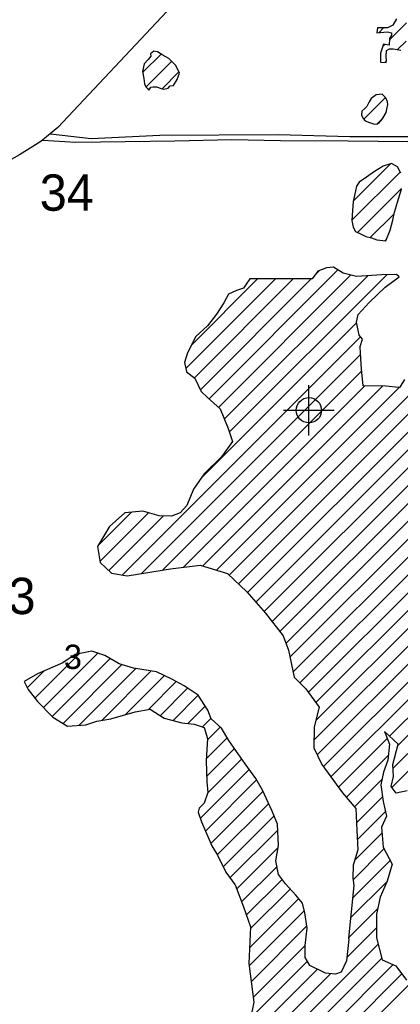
# Model space of a CAD drawing. Extents: x 164447 to 260447, y 765761 to 829592.
# Tile 10 of 16: x 207057 to 210825, y 785947 to 795695. Entities that reach past the tile are written whole.
import ezdxf
from ezdxf.enums import TextEntityAlignment as Align

# ---------------------------------------------------------------- set-up
doc = ezdxf.new("R2010")
doc.units = 0
doc.header["$LTSCALE"] = 800
doc.header["$PDMODE"] = 34
doc.header["$PDSIZE"] = 250
doc.layers.get('0').update_dxf_attribs({"linetype": 'CONTINUOUS'})
for name, color, linetype in [('MAJROADS', 9, 'CONTINUOUS'), ('SEC', 2, 'CONTINUOUS'), ('TEXT', 7, 'CONTINUOUS'), ('WATER', 4, 'CONTINUOUS'), ('WETDBA', 11, 'CONTINUOUS'), ('WETFILL', 12, 'CONTINUOUS')]:
    doc.layers.add(name, color=color, linetype=linetype)

# ---------------------------------------------------------------- blocks, each defined once
blk = doc.blocks.new('*X')
at = {"color": 0}
for p, q in [((210718.515741, 795495.823782), (210885.048935, 795662.356976)), ((210611.707322, 795565.792058), (210660.131638, 795614.216374)), ((210651.26571, 795428.573751), (210673.521961, 795450.830002)), ((210797.841221, 795398.372567), (210881.791684, 795482.32303)), ((208275.325377, 795173.953762), (208456.034539, 795354.662924)), ((208307.379799, 795029.231489), (208560.751426, 795282.603115)), ((210671.427389, 795271.958735), (210687.402615, 795287.933961)), ((208466.398076, 795011.47307), (208633.164427, 795178.239421)), ((210462.804283, 794709.782238), (210678.135315, 794925.11327)), ((210591.911016, 794662.112276), (210657.352116, 794727.553376)), ((210359.042458, 793898.913632), (210728.329194, 794268.200368)), ((210345.637796, 793708.732275), (210823.759085, 794186.853564)), ((210401.898503, 793588.216286), (210837.721658, 794024.039441)), ((210528.319197, 793537.860285), (210763.936513, 793773.477601)), ((210673.299189, 793506.063583), (210688.541396, 793521.305789)), ((208931.82464, 791941.365728), (210207.691152, 793217.232241)), ((209131.608871, 790196.606311), (212195.909926, 793260.907366)), ((209985.637873, 793171.955656), (210025.536762, 793211.854546)), ((208702.103762, 792241.974937), (209588.987649, 793128.858823)), ((208757.296104, 792473.943974), (209412.745221, 793129.393091)), ((208786.473099, 792149.567578), (209765.230077, 793128.324556)), ((208845.32622, 792031.644003), (209941.472505, 793127.790288)), ((209023.932651, 791856.697044), (210332.855804, 793165.620197)), ((209082.653391, 791738.641089), (210503.135857, 793159.123555)), ((209132.128567, 791611.339569), (210690.229888, 793169.440891)), ((209222.211471, 790110.432216), (212165.471864, 793053.692609)), ((208858.131645, 791160.565952), (210391.583749, 792694.018056)), ((209312.086594, 790023.530643), (211918.660747, 792630.104796)), ((208070.839478, 790196.49709), (210430.795345, 792556.452956)), ((208262.435648, 790211.316565), (210430.814102, 792379.695019)), ((209394.67834, 789929.345694), (211696.323769, 792230.991123)), ((208475.264773, 790247.368994), (210442.253717, 792214.357938)), ((208679.274063, 790274.601589), (210473.633102, 792068.960628)), ((208867.570075, 790286.120906), (210648.283275, 792066.834105)), ((209003.833745, 790245.60788), (210812.248142, 792054.022277)), ((209477.270087, 789835.160746), (211729.588612, 792087.479271)), ((209555.591243, 789736.705206), (211827.036133, 792008.150096)), ((209633.006496, 789637.343765), (211934.641745, 791938.979014)), ((209693.074453, 789520.635026), (212025.384411, 791852.944984)), ((209732.904197, 789383.688074), (212104.783924, 791755.567802)), ((209764.125399, 789238.132582), (212149.683352, 791623.690535)), ((209831.967808, 789129.198295), (212194.937076, 791492.167563)), ((209915.253995, 789035.707787), (212215.742291, 791336.196083)), ((209989.950271, 788933.627368), (212226.530127, 791170.207223)), ((209988.946223, 788755.846624), (212234.21493, 791001.115331)), ((207834.341748, 790490.329446), (208162.521026, 790818.508724)), ((207851.46257, 790330.673573), (208333.246563, 790812.457565)), ((207938.867703, 790241.30201), (208479.401758, 790781.836065)), ((209970.560946, 788560.684652), (212233.829822, 790823.953528)), ((210002.683342, 788416.030353), (212238.254078, 790651.601089)), ((210063.733529, 788300.303844), (211766.142964, 790002.71328)), ((210138.725775, 788198.519395), (211818.293221, 789878.086841)), ((210718.62416, 788601.641084), (211844.03821, 789727.055135)), ((210798.589302, 788504.829532), (211867.610516, 789573.850746)), ((207206.527519, 788978.63174), (207645.660852, 789417.765073)), ((207290.811402, 788886.138928), (207829.082873, 789424.410398)), ((210753.784657, 788283.248191), (211893.526397, 789422.989931)), ((207378.157162, 788796.707993), (207952.264672, 789370.815503)), ((207485.684994, 788727.459129), (208068.451597, 789310.225733)), ((207131.115552, 789079.996469), (207295.688302, 789244.569218)), ((207644.007047, 788709.004487), (208206.202308, 789271.199748)), ((207872.021427, 788760.242172), (208359.695297, 789247.916041)), ((208104.012284, 788815.456334), (208489.978959, 789201.423008)), ((210740.628047, 788093.314886), (211901.110795, 789253.797634)), ((208330.568326, 788865.23568), (208607.118576, 789141.78593)), ((208446.596899, 788804.487558), (208719.260299, 789077.150958)), ((208574.727807, 788755.84177), (208825.043039, 789006.157002)), ((208722.110873, 788726.448142), (208894.376988, 788898.714256)), ((208864.555534, 788692.116107), (208950.555501, 788778.116074)), ((208915.381251, 788566.165128), (209040.875539, 788691.659417)), ((208903.264683, 788377.271865), (209111.305029, 788585.312211)), ((210213.718022, 788096.734947), (210696.61331, 788579.630235)), ((208906.739716, 788203.970203), (209183.039708, 788480.270195)), ((208916.984618, 788037.43841), (209256.288195, 788376.741987)), ((210291.381253, 787997.621483), (210706.981869, 788413.222098)), ((208845.293342, 787788.970438), (209329.559421, 788273.236517)), ((208895.701021, 787662.601422), (209401.943275, 788168.843677)), ((210372.130787, 787901.594321), (210643.613506, 788173.07704)), ((208948.349231, 787538.472937), (209466.226945, 788056.350651)), ((209012.245473, 787425.592483), (209522.090965, 787935.437976)), ((210391.610832, 787744.297671), (210649.761696, 788002.448535)), ((210399.436922, 787575.347066), (210679.214233, 787855.124377)), ((209071.070329, 787307.640645), (209576.417922, 787812.988237)), ((209138.44166, 787198.23528), (209612.844381, 787672.638001)), ((210372.059036, 787371.192484), (210643.020811, 787642.154259)), ((209205.691821, 787088.708746), (209615.711777, 787498.728702)), ((210357.334594, 787179.691347), (210662.58565, 787484.942403)), ((210351.67755, 786997.257608), (210724.680772, 787370.26083)), ((209253.650187, 786959.890416), (209603.143987, 787309.384217)), ((209300.569059, 786830.032593), (209654.442468, 787183.906002)), ((210332.652503, 786801.455865), (210690.782707, 787159.58607)), ((209340.100045, 786692.786884), (209735.50743, 787088.194269)), ((209331.424628, 786507.334771), (209819.510025, 786995.420168)), ((209327.595905, 786326.729354), (209875.134728, 786874.268176)), ((210313.627455, 786605.654122), (210602.055994, 786894.082661)), ((209348.364282, 786170.721034), (209899.979851, 786722.336604)), ((210296.769679, 786412.01965), (210589.99327, 786705.243242)), ((209369.132658, 786014.712715), (209884.769438, 786530.349495)), ((209411.415501, 785349.888778), (210605.502494, 786543.975771)), ((209341.028024, 785809.831386), (209904.608609, 786373.411971)), ((209444.640171, 785206.336752), (210642.222912, 786403.919494)), ((209296.199355, 785588.226022), (210003.692232, 786295.718899)), ((209416.377743, 785001.297629), (210754.533549, 786339.453434)), ((209348.530188, 785463.78016), (210134.701862, 786249.951834)), ((209404.17993, 784812.323121), (210840.215438, 786248.358629)), ((209460.357526, 784691.724021), (210906.743387, 786138.109882))]:
    blk.add_line(p, q, dxfattribs=at)

msp = doc.modelspace()

# ---------------------------------------------------------------- linework, layer by layer
at = {"layer": 'MAJROADS', "color": 0}
msp.add_lwpolyline([(209433.085595, 796759.623887), (207432.939525, 794627.275179), (207264.536694, 794490.148613), (207054.669671, 794357.484969), (206833.913904, 794235.761224), (206667.663245, 794085.532356), (206468.644043, 793924.465898), (206289.245043, 793752.439079), (205157.906007, 792561.05695), (204448.985195, 791848.917704), (203812.216563, 791186.815528), (203131.729258, 790498.621289), (202624.163977, 790013.029316), (202088.139611, 789492.578014), (201762.058999, 789137.533322)], dxfattribs=at)
at = {"layer": 'SEC', "color": 0}
msp.add_point((209920.171916, 791827.921464), dxfattribs=at)
at = {"layer": 'WATER', "color": 0}
msp.add_lwpolyline([(210891.961267, 788060.499173), (210782.954753, 788036.098458), (210733.161275, 788103.408324), (210758.939834, 788203.711758), (210751.339029, 788320.980442), (210802.896147, 788521.587309), (210669.764488, 788648.055098), (210719.172168, 788522.138447), (210701.380211, 788363.173114), (210658.746629, 788246.235113), (210632.802728, 788120.814485), (210656.817646, 787953.201186), (210689.370304, 787810.649967), (210638.419437, 787702.139477), (210653.841502, 787501.0917), (210744.835604, 787333.03749), (210693.498941, 787165.920215), (210625.472596, 787007.285565), (210590.880729, 786840.058062), (210589.337543, 786605.630921), (210646.51137, 786387.562779), (210780.08394, 786328.074173), (210887.988178, 786185.02693)], dxfattribs=at)
at = {"layer": 'WETDBA', "color": 0}
for points in [[(210788.086971, 795703.84663), (210752.134795, 795639.941313), (210697.262433, 795613.699107), (210599.161557, 795615.065745), (210593.22799, 795564.227499), (210699.112794, 795573.192275), (210737.343831, 795564.61884), (210739.345889, 795543.382632), (210719.24042, 795509.096738), (210715.681847, 795443.919212), (210659.880895, 795453.066027), (210628.521898, 795363.91493), (210630.274421, 795272.836429), (210686.744544, 795271.632056), (210687.551436, 795291.620599), (210683.533343, 795326.868491), (210687.52928, 795390.00203), (210717.391078, 795406.501883), (210754.918174, 795405.808167), (210828.773447, 795393.014148)], [(207285.610107, 794503.429821), (207613.851662, 794482.738394), (208102.622255, 794488.129816), (208593.524676, 794496.019896), (209156.025182, 794507.992321), (209638.768752, 794500.544769), (210308.542367, 794494.949417), (211197.031637, 794484.517444), (211293.137922, 794484.517444), (211302.290902, 794493.67652), (211306.867392, 794507.415134), (211302.290902, 794521.153748), (211283.984943, 794534.892361), (210326.260675, 794536.315554), (209615.840753, 794556.424556), (208444.489305, 794548.761608), (207765.182271, 794516.928331), (207361.896678, 794562.028088)], [(210829.079111, 794176.429012), (210797.652716, 794238.008792), (210737.883114, 794271.236318), (210654.165327, 794244.633306), (210568.131776, 794192.532571), (210488.788094, 794135.137859), (210417.807101, 794085.213719), (210389.819453, 794045.189538), (210370.931957, 793954.588216), (210358.301949, 793895.446071), (210351.107294, 793804.513724), (210345.505418, 793706.414076), (210357.094083, 793641.82471), (210380.424259, 793597.866044), (210431.984418, 793574.696751), (210483.940156, 793549.821456), (210540.065876, 793534.694285), (210591.136336, 793516.320622), (210681.850882, 793504.996007), (210725.67139, 793611.819332), (210752.224534, 793710.213602), (210766.682417, 793788.310008), (210797.334148, 793887.516354), (210837.728575, 794016.569995)], [(210866.4096, 792134.372352), (210819.747706, 792057.088984), (210812.114824, 792053.967761), (210681.182937, 792066.433522), (210458.773764, 792069.141554), (210439.517505, 792238.410102), (210430.048535, 792392.122697), (210426.164312, 792458.692772), (210450.983212, 792530.665785), (210418.700316, 792571.902659), (210390.504639, 792698.877662), (210407.589296, 792776.099848), (210517.855664, 792895.201784), (210676.559821, 793047.164626), (210814.527057, 793149.633961), (210785.994109, 793170.708845), (210643.380211, 793168.820584), (210389.885112, 793151.292967), (210257.819711, 793184.471194), (210164.017791, 793245.774554), (210094.793599, 793239.117971), (210009.985709, 793205.732768), (209953.7749, 793127.752994), (209334.92048, 793129.629012), (209298.026972, 793075.0315), (209271.520349, 793035.678342), (209202.061677, 793013.957207), (209122.934208, 792978.410978), (209077.359388, 792893.267253), (209004.62413, 792780.86621), (208914.803636, 792665.70107), (208800.830361, 792557.408493), (208717.555994, 792397.753648), (208690.060664, 792300.075544), (208708.140624, 792212.850759), (208709.548044, 792209.643048), (208789.277366, 792147.377554), (208853.35756, 792015.060336), (208917.228283, 791954.783175), (209040.053023, 791841.878673), (209120.364257, 791647.252709), (209162.195018, 791519.555119), (209054.666179, 791367.375008), (208884.044034, 791197.868998), (208778.6355, 791046.124619), (208710.24203, 790885.442971), (208647.124927, 790811.850601), (208560.344235, 790780.459098), (208436.338305, 790782.568646), (208276.484578, 790828.914309), (208097.617781, 790812.582651), (207945.667904, 790676.896153), (207828.073136, 790479.824149), (207852.889496, 790321.574303), (207966.925882, 790215.105902), (208121.448944, 790187.433964), (208548.204509, 790259.724703), (208843.586205, 790293.251634), (209114.765547, 790212.626361), (209304.586312, 790032.083721), (209491.723897, 789818.678089), (209665.326538, 789595.861424), (209718.05754, 789452.904255), (209775.03991, 789187.24835), (209890.57044, 789069.440495), (210022.702295, 788888.868238), (209973.069061, 788693.279933), (209969.132414, 788485.163139), (210049.415487, 788319.73724), (210253.919031, 788042.171472), (210385.129491, 787886.136291), (210395.119977, 787667.503028), (210404.095594, 787475.896109), (210357.469506, 787323.510188), (210355.520201, 787195.23694), (210363.92073, 787123.261806), (210313.32173, 786602.507666), (210314.024532, 786593.275164), (210293.3391, 786375.982763), (210238.776378, 786264.251606), (210183.244353, 786244.716863), (210085.273123, 786255.282381), (209930.32971, 786332.081887), (209881.820458, 786410.029229), (209884.512627, 786528.003146), (209903.337862, 786699.999566), (209880.553269, 786851.559593), (209857.309148, 786948.973454), (209792.34837, 787028.795801), (209687.082046, 787138.798529), (209619.097857, 787232.751793), (209591.291185, 787366.317673), (209619.398855, 787518.720429), (209610.359952, 787730.979423), (209557.096263, 787859.672138), (209461.355335, 788066.894816), (209394.743652, 788181.19796), (209290.577827, 788328.277583), (209127.363055, 788558.962661), (209053.741068, 788679.768675), (208952.289497, 788773.533534), (208919.871225, 788859.207335), (208824.964609, 789006.278541), (208686.1473, 789099.352496), (208564.031754, 789164.920833), (208411.644378, 789240.035765), (208182.069357, 789274.860532), (208041.183132, 789318.713444), (207899.539234, 789401.710143), (207770.850571, 789443.172198), (207607.2181, 789409.963156), (207484.598914, 789327.726412), (207233.419092, 789217.158727), (207100.166736, 789143.069365), (207139.114584, 789063.694648), (207232.570598, 788945.770093), (207385.895634, 788788.784784), (207530.61142, 788699.849547), (207712.034253, 788714.49663), (207819.253364, 788751.641177), (207958.353694, 788774.314006), (208199.729722, 788842.49242), (208348.680298, 788868.384027), (208485.941631, 788778.812755), (208661.428837, 788733.410259), (208783.030556, 788719.458759), (208883.292206, 788685.832018), (208916.169435, 788578.452664), (208902.018516, 788357.844529), (208908.3812, 788150.470597), (208919.157207, 788043.685763), (208882.516928, 787938.325394), (208833.440748, 787889.119731), (208825.321528, 787849.286496), (208856.6512, 787754.669035), (208957.452242, 787517.010804), (209014.439234, 787421.93236), (209096.896026, 787255.519753), (209186.65399, 787131.758552), (209190.276856, 787130.114038), (209271.865096, 786910.964351), (209341.16578, 786715.568817), (209324.177257, 786352.409627), (209375.466645, 785967.13294), (209340.536032, 785807.584167)]]:
    msp.add_lwpolyline(points, dxfattribs=at)
for points in [[(208579.095904, 795042.127026), (208616.365865, 795102.063119), (208640.092482, 795164.46207), (208601.083423, 795242.036729), (208532.524819, 795310.99376), (208472.953117, 795344.701995), (208420.513002, 795375.576473), (208383.797694, 795384.755266), (208353.225767, 795355.828722), (208355.767552, 795334.815438), (208328.767114, 795301.978239), (208290.033894, 795258.782824), (208274.180665, 795180.726603), (208285.737017, 795112.351892), (208293.336333, 795060.712163), (208306.944772, 795029.748993), (208321.591053, 795012.325913), (208335.159621, 794998.819184), (208344.042372, 795009.17089), (208353.979238, 795025.937606), (208354.689305, 795027.007995), (208376.41347, 795030.263915), (208412.042115, 795028.920268), (208458.035485, 795012.993808), (208485.122173, 795008.068093), (208526.781097, 795018.138403), (208545.61536, 795038.844255)], [(210684.696006, 794776.441614), (210690.589286, 794808.576918), (210701.161352, 794856.317225), (210698.639656, 794882.698417), (210682.353098, 794921.030273), (210645.531769, 794956.67492), (210586.996167, 794949.393995), (210537.23472, 794913.517071), (210517.609761, 794880.963462), (210493.867109, 794836.945269), (210474.94784, 794815.065083), (210443.098511, 794789.011296), (210441.054646, 794754.587982), (210457.029284, 794715.215793), (210478.254259, 794695.245733), (210520.399127, 794676.600172), (210568.296298, 794660.878726), (210599.858243, 794662.527412), (210620.609005, 794680.683674), (210634.202925, 794696.903866), (210653.413198, 794720.510969)]]:
    msp.add_lwpolyline(points, close=True, dxfattribs=at)

# ---------------------------------------------------------------- block references
at = {"layer": 'WETFILL', "color": 0}
msp.add_blockref('*X', (0, 0), dxfattribs=at)
msp.add_blockref('*X', (0, 0), dxfattribs=at)
msp.add_blockref('*X', (0, 0), dxfattribs=at)
msp.add_blockref('*X', (0, 0), dxfattribs=at)
msp.add_blockref('*X', (0, 0), dxfattribs=at)
msp.add_blockref('*X', (0, 0), dxfattribs=at)
msp.add_blockref('*X', (0, 0), dxfattribs=at)
msp.add_blockref('*X', (0, 0), dxfattribs=at)
msp.add_blockref('*X', (0, 0), dxfattribs=at)
msp.add_blockref('*X', (0, 0), dxfattribs=at)
msp.add_blockref('*X', (0, 0), dxfattribs=at)
msp.add_blockref('*X', (0, 0), dxfattribs=at)
msp.add_blockref('*X', (0, 0), dxfattribs=at)
msp.add_blockref('*X', (0, 0), dxfattribs=at)
msp.add_blockref('*X', (0, 0), dxfattribs=at)
msp.add_blockref('*X', (0, 0), dxfattribs=at)
msp.add_blockref('*X', (0, 0), dxfattribs=at)
msp.add_blockref('*X', (0, 0), dxfattribs=at)
msp.add_blockref('*X', (0, 0), dxfattribs=at)
msp.add_blockref('*X', (0, 0), dxfattribs=at)
msp.add_blockref('*X', (0, 0), dxfattribs=at)
msp.add_blockref('*X', (0, 0), dxfattribs=at)

# ---------------------------------------------------------------- texts
at = {"layer": 'TEXT', "color": 0}
for s, p in [('34', (207255.157487, 793803.263019)), ('3', (206945.533941, 789809.959862))]:
    msp.add_text(s, height=360, dxfattribs=at).set_placement(p)
msp.add_text('3', height=240, dxfattribs=at).set_placement((207583.347784, 789267.091778), align=Align.CENTER)

doc.saveas('drawing.dxf')
